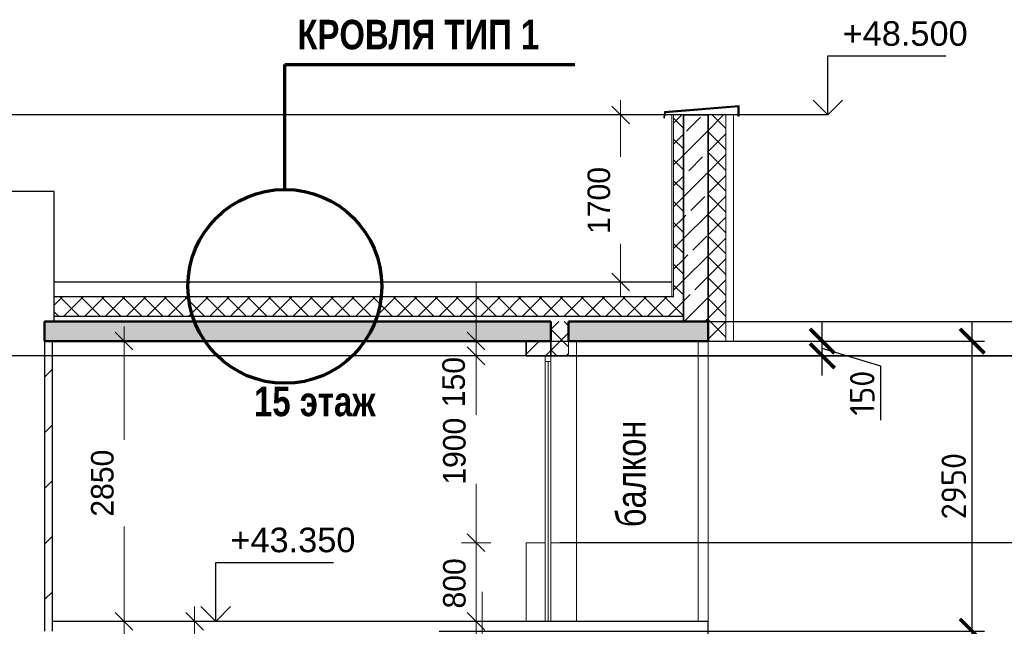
# Model space of a CAD drawing. Header units: millimetres. Extents: x 247266 to 730847, y -636031 to 10052.
# Tile 32 of 256: x 538659 to 548678, y -434391 to -428223. Entities that reach past the tile are written whole.
import ezdxf

# ---------------------------------------------------------------- set-up
doc = ezdxf.new("R2010")
doc.units = ezdxf.units.MM
for name, color, linetype, lineweight in [('A_012_ПРОЕМ', 7, 'Continuous', 25), ('Standard', 7, 'Continuous', 25), ('Навесной фасад', 7, 'Continuous', 25), ('Общий01', 7, 'Continuous', 13), ('Размерная линия_ общее', 7, 'Continuous', 25), ('Стена_ бетон не несущ.', 7, 'Continuous', 35), ('Стена_ кирп. кладка не несущ', 7, 'Continuous', 35), ('Текст_ общее', 7, 'Continuous', 25)]:
    doc.layers.add(name, color=color, linetype=linetype, lineweight=lineweight)
doc.layers.add('РАЗМЕРЫ', color=7, linetype='Continuous')
doc.styles.add('ARIAL', font='arial.ttf')
doc.styles.add('Century Gothic', font='GOTHIC.TTF')
doc.styles.add('GOST-2.304_Type-B', font='GOST_Common.ttf')
doc.dimstyles.new('DIMSTYLE_3', dxfattribs={"dimtxt": 229, "dimasz": 300, "dimexe": 0, "dimexo": 0, "dimgap": 114.5, "dimtad": 2, "dimdec": 0, "dimrnd": 1, "dimzin": 12, "dimdsep": 46, "dimtxsty": 'Century Gothic', "dimblk1": 'ALL_ML_STRICH', "dimblk2": 'ALL_ML_STRICH', "dimsah": 1, "dimcen": 0, "dimclrd": 256, "dimclre": 256, "dimclrt": 256, "dimadec": 0, "dimazin": 0, "dimtfac": 1, "dimtdec": 0, "dimtix": 1, "dimtmove": 2, "dimatfit": 3, "dimfxl": 0, "dimtvp": 1.2, "dimtzin": 0, "dimlwd": 0, "dimlwe": 13, "dimarcsym": 0})
doc.dimstyles.new('DIMSTYLE_8', dxfattribs={"dimtxt": 229, "dimasz": 300, "dimexe": 0, "dimexo": 0, "dimgap": 114.5, "dimtad": 2, "dimdec": 0, "dimrnd": 1, "dimzin": 12, "dimdsep": 46, "dimtxsty": 'Century Gothic', "dimblk1": 'ALL_ML_STRICH', "dimblk2": 'ALL_ML_STRICH', "dimsah": 1, "dimcen": 0, "dimclrd": 256, "dimclre": 256, "dimclrt": 256, "dimadec": 0, "dimazin": 0, "dimtfac": 1, "dimtdec": 0, "dimtix": 1, "dimtmove": 2, "dimatfit": 3, "dimfxl": 0, "dimtzin": 0, "dimlwd": 0, "dimlwe": 13, "dimarcsym": 0})
doc.dimstyles.new('СПДС', dxfattribs={"dimscale": 100, "dimtxt": 2.5, "dimasz": 2.5, "dimexe": 1.25, "dimexo": 0, "dimtad": 1, "dimdec": 0, "dimtxsty": 'GOST-2.304_Type-B', "dimblk": 'ARCHTICK', "dimcen": 2.5, "dimdle": 2, "dimadec": 0, "dimazin": 2, "dimtfac": 0.75, "dimtdec": 0, "dimtmove": 1, "dimatfit": 3, "dimfxl": 1, "dimtolj": 1, "dimarcsym": 1})
pattern_1 = [(45, (615978.7, -278424.58), (-106.06602, 106.06602), []), (135, (615978.7, -278424.58), (-106.06602, -106.06602), [])]
pattern_2 = [(45, (615978.7, -278424.58), (-212.13203, 212.13203), []), (45, (615872.64, -278318.5), (-212.13203, 212.13203), [200, -70])]

# ---------------------------------------------------------------- blocks, each defined once
blk = doc.blocks.new('ALL_ML_STRICH')
at = {"color": 0, "linetype": 'ByBlock', "lineweight": -2}
for p, q in [((0, -0.5), (0, 0.5)), ((-1, 0), (0.5, 0)), ((-0.3, -0.3), (0.3, 0.3))]:
    blk.add_line(p, q, dxfattribs=at)
blk = doc.blocks.new('*D784')
at = {"layer": 'DEFPOINTS', "color": 0, "ltscale": 100, "transparency": 33554687}
for p in [(544773, -429191), (544773, -429191), (544773, -430891)]:
    blk.add_point(p, dxfattribs=at)
at = {"layer": 'Размерная линия_ общее', "color": 218, "linetype": 'Continuous', "lineweight": 13, "transparency": 33554687}
for p, q in [((544773, -429191), (544773, -429191)), ((544773, -430891), (544773, -430891))]:
    blk.add_line(p, q, dxfattribs=at)
at = {"layer": 'Размерная линия_ общее', "color": 218, "linetype": 'Continuous', "lineweight": 0, "transparency": 33554687}
for p, q in [((544773, -429491), (544773, -429619)), ((544773, -430591), (544773, -430503))]:
    blk.add_line(p, q, dxfattribs=at)
at = {"layer": 'Размерная линия_ общее', "color": 218, "lineweight": 0, "ltscale": 100, "xscale": 300, "yscale": 300, "zscale": 300}
for p, rotation in [((544773, -429191), 90), ((544773, -430891), 270)]:
    blk.add_blockref('ALL_ML_STRICH', p, dxfattribs=dict(at, rotation=rotation))
at = {"layer": 'Размерная линия_ общее', "color": 218, "lineweight": 13, "ltscale": 100, "transparency": 33554687, "insert": (544553, -430061), "char_height": 229, "width": 654.29, "attachment_point": 5, "rotation": 90, "style": 'Century Gothic'}
blk.add_mtext('1700', dxfattribs=at)
blk = doc.blocks.new('СЛОЖНЫЙ_ОБЪЕКТ_9')
at = {"layer": 'Общий01', "color": 7, "linetype": 'Continuous', "lineweight": 25, "transparency": 33554687}
for p, q in [((-69999, -150673), (-70757, -150736)), ((-69999, -150779), (-69999, -150673)), ((-70757, -150736), (-70767, -150795)), ((-70757, -150796), (-70749, -150745)), ((-70009, -150684), (-70749, -150745)), ((-70009, -150779), (-70009, -150684)), ((-70767, -150795), (-70757, -150796)), ((-69999, -150779), (-70009, -150779))]:
    blk.add_line(p, q, dxfattribs=at)
blk = doc.blocks.new('COMPLEX_ELEVATIONDIM_0')
at = {"layer": 'Размерная линия_ общее', "color": 7, "linetype": 'Continuous', "lineweight": 25, "transparency": 33554687}
for p, q in [((-66335, -153217), (-71825, -153217)), ((-66335, -155117), (-71825, -155117))]:
    blk.add_line(p, q, dxfattribs=at)
blk = doc.blocks.new('*D759')
at = {"layer": 'DEFPOINTS', "color": 0, "ltscale": 100, "transparency": 33554687}
for p in [(543364, -434641), (543364, -434641), (543364, -434791)]:
    blk.add_point(p, dxfattribs=at)
at = {"layer": 'Размерная линия_ общее', "color": 218, "linetype": 'Continuous', "lineweight": 0, "transparency": 33554687}
for p, q in [((543364, -434341), (543364, -434041)), ((543364, -434791), (543364, -434641)), ((543364, -435091), (543364, -435391))]:
    blk.add_line(p, q, dxfattribs=at)
at = {"layer": 'Размерная линия_ общее', "color": 218, "linetype": 'Continuous', "lineweight": 13, "transparency": 33554687}
for p, q in [((543364, -434641), (543364, -434641)), ((543364, -434791), (543364, -434791))]:
    blk.add_line(p, q, dxfattribs=at)
at = {"layer": 'Размерная линия_ общее', "color": 218, "lineweight": 0, "ltscale": 100, "xscale": 300, "yscale": 300, "zscale": 300}
for p, rotation in [((543364, -434641), 270), ((543364, -434791), 90)]:
    blk.add_blockref('ALL_ML_STRICH', p, dxfattribs=dict(at, rotation=rotation))
at = {"layer": 'Размерная линия_ общее', "color": 218, "lineweight": 13, "ltscale": 100, "transparency": 33554687, "insert": (543161, -435032), "char_height": 229, "width": 490.71, "attachment_point": 5, "rotation": 90, "style": 'Century Gothic'}
blk.add_mtext('150', dxfattribs=at)
blk = doc.blocks.new('*D760')
at = {"layer": 'DEFPOINTS', "color": 0, "ltscale": 100, "transparency": 33554687}
for p in [(543303, -433541), (543303, -433541), (543303, -434341)]:
    blk.add_point(p, dxfattribs=at)
at = {"layer": 'Размерная линия_ общее', "color": 218, "linetype": 'Continuous', "lineweight": 0, "transparency": 33554687}
for p, q in [((543303, -433241), (543303, -432941)), ((543303, -434341), (543303, -433541)), ((543303, -434641), (543303, -434941))]:
    blk.add_line(p, q, dxfattribs=at)
at = {"layer": 'Размерная линия_ общее', "color": 218, "linetype": 'Continuous', "lineweight": 13, "transparency": 33554687}
for p, q in [((543303, -433541), (543303, -433541)), ((543303, -434341), (543303, -434341))]:
    blk.add_line(p, q, dxfattribs=at)
at = {"layer": 'Размерная линия_ общее', "color": 218, "lineweight": 0, "ltscale": 100, "xscale": 300, "yscale": 300, "zscale": 300}
for p, rotation in [((543303, -433541), 270), ((543303, -434341), 90)]:
    blk.add_blockref('ALL_ML_STRICH', p, dxfattribs=dict(at, rotation=rotation))
at = {"layer": 'Размерная линия_ общее', "color": 218, "lineweight": 13, "ltscale": 100, "transparency": 33554687, "insert": (543083, -433955), "char_height": 229, "width": 490.71, "attachment_point": 5, "rotation": 90, "style": 'Century Gothic'}
blk.add_mtext('800', dxfattribs=at)
blk = doc.blocks.new('*D761')
at = {"layer": 'DEFPOINTS', "color": 0, "ltscale": 100, "transparency": 33554687}
for p in [(543303, -431641), (543303, -431641), (543303, -433541)]:
    blk.add_point(p, dxfattribs=at)
at = {"layer": 'Размерная линия_ общее', "color": 218, "linetype": 'Continuous', "lineweight": 13, "transparency": 33554687}
for p, q in [((543303, -431641), (543303, -431641)), ((543303, -433541), (543303, -433541))]:
    blk.add_line(p, q, dxfattribs=at)
at = {"layer": 'Размерная линия_ общее', "color": 218, "linetype": 'Continuous', "lineweight": 0, "transparency": 33554687}
for p, q in [((543303, -431941), (543303, -432169)), ((543303, -433241), (543303, -433053))]:
    blk.add_line(p, q, dxfattribs=at)
at = {"layer": 'Размерная линия_ общее', "color": 218, "lineweight": 0, "ltscale": 100, "xscale": 300, "yscale": 300, "zscale": 300}
for p, rotation in [((543303, -431641), 90), ((543303, -433541), 270)]:
    blk.add_blockref('ALL_ML_STRICH', p, dxfattribs=dict(at, rotation=rotation))
at = {"layer": 'Размерная линия_ общее', "color": 218, "lineweight": 13, "ltscale": 100, "transparency": 33554687, "insert": (543083, -432611), "char_height": 229, "width": 654.29, "attachment_point": 5, "rotation": 90, "style": 'Century Gothic'}
blk.add_mtext('1900', dxfattribs=at)
blk = doc.blocks.new('*D762')
at = {"layer": 'DEFPOINTS', "color": 0, "ltscale": 100, "transparency": 33554687}
for p in [(543303, -431491), (543303, -431491), (543303, -431641)]:
    blk.add_point(p, dxfattribs=at)
at = {"layer": 'Размерная линия_ общее', "color": 218, "linetype": 'Continuous', "lineweight": 0, "transparency": 33554687}
for p, q in [((543303, -431191), (543303, -430891)), ((543303, -431641), (543303, -431491)), ((543303, -431941), (543303, -432241))]:
    blk.add_line(p, q, dxfattribs=at)
at = {"layer": 'Размерная линия_ общее', "color": 218, "linetype": 'Continuous', "lineweight": 13, "transparency": 33554687}
for p, q in [((543303, -431491), (543303, -431491)), ((543303, -431641), (543303, -431641))]:
    blk.add_line(p, q, dxfattribs=at)
at = {"layer": 'Размерная линия_ общее', "color": 218, "lineweight": 0, "ltscale": 100, "xscale": 300, "yscale": 300, "zscale": 300}
for p, rotation in [((543303, -431491), 270), ((543303, -431641), 90)]:
    blk.add_blockref('ALL_ML_STRICH', p, dxfattribs=dict(at, rotation=rotation))
at = {"layer": 'Размерная линия_ общее', "color": 218, "lineweight": 13, "ltscale": 100, "transparency": 33554687, "insert": (543076, -431908), "char_height": 229, "width": 490.71, "attachment_point": 5, "rotation": 90, "style": 'Century Gothic'}
blk.add_mtext('150', dxfattribs=at)
blk = doc.blocks.new('*D725')
at = {"layer": 'DEFPOINTS', "color": 0, "ltscale": 100, "transparency": 33554687}
for p in [(539721, -434341), (539721, -434341), (539721, -434641)]:
    blk.add_point(p, dxfattribs=at)
at = {"layer": 'Размерная линия_ общее', "color": 218, "linetype": 'Continuous', "lineweight": 0, "transparency": 33554687}
for p, q in [((539721, -434041), (539721, -433741)), ((539721, -434641), (539721, -434341)), ((539721, -434941), (539721, -435241))]:
    blk.add_line(p, q, dxfattribs=at)
at = {"layer": 'Размерная линия_ общее', "color": 218, "linetype": 'Continuous', "lineweight": 13, "transparency": 33554687}
for p, q in [((539721, -434341), (539721, -434341)), ((539721, -434641), (539721, -434641))]:
    blk.add_line(p, q, dxfattribs=at)
at = {"layer": 'Размерная линия_ общее', "color": 218, "lineweight": 0, "ltscale": 100, "xscale": 300, "yscale": 300, "zscale": 300}
for p, rotation in [((539721, -434341), 270), ((539721, -434641), 90)]:
    blk.add_blockref('ALL_ML_STRICH', p, dxfattribs=dict(at, rotation=rotation))
at = {"layer": 'Размерная линия_ общее', "color": 218, "lineweight": 13, "ltscale": 100, "transparency": 33554687, "insert": (539471, -434892), "char_height": 229, "width": 490.71, "attachment_point": 5, "rotation": 90, "style": 'Century Gothic'}
blk.add_mtext('300', dxfattribs=at)
blk = doc.blocks.new('*D726')
at = {"layer": 'DEFPOINTS', "color": 0, "ltscale": 100, "transparency": 33554687}
for p in [(538998, -431491), (539721, -431491), (539721, -434341)]:
    blk.add_point(p, dxfattribs=at)
at = {"layer": 'Размерная линия_ общее', "color": 218, "linetype": 'Continuous', "lineweight": 13, "transparency": 33554687}
for p, q in [((538998, -431491), (539721, -431491)), ((539721, -434341), (539721, -434341))]:
    blk.add_line(p, q, dxfattribs=at)
at = {"layer": 'Размерная линия_ общее', "color": 218, "linetype": 'Continuous', "lineweight": 0, "transparency": 33554687}
for p, q in [((539721, -431791), (539721, -432494)), ((539721, -434041), (539721, -433378))]:
    blk.add_line(p, q, dxfattribs=at)
at = {"layer": 'Размерная линия_ общее', "color": 218, "lineweight": 0, "ltscale": 100, "xscale": 300, "yscale": 300, "zscale": 300}
for p, rotation in [((539721, -431491), 90), ((539721, -434341), 270)]:
    blk.add_blockref('ALL_ML_STRICH', p, dxfattribs=dict(at, rotation=rotation))
at = {"layer": 'Размерная линия_ общее', "color": 218, "lineweight": 13, "ltscale": 100, "transparency": 33554687, "insert": (539501, -432936), "char_height": 229, "width": 654.29, "attachment_point": 5, "rotation": 90, "style": 'Century Gothic'}
blk.add_mtext('2850', dxfattribs=at)
blk = doc.blocks.new('COMPLEX_ELEVATIONDIM_5')
at = {"layer": 'Размерная линия_ общее', "color": 7, "linetype": 'Continuous', "lineweight": 25, "transparency": 33554687}
for p, q in [((-75325, -155917), (-75325, -155317)), ((-75325, -155317), (-74125, -155317)), ((-75325, -155917), (-75475, -155767)), ((-75325, -155917), (-75175, -155767)), ((-75325, -155917), (-76325, -155917)), ((-75325, -155917), (-75325, -155917)), ((-75325, -155917), (-75325, -155917)), ((-75325, -155917), (-75325, -155917)), ((-75325, -155917), (-75325, -155917))]:
    blk.add_line(p, q, dxfattribs=at)
at = {"layer": 'Размерная линия_ общее', "color": 7, "linetype": 'Continuous', "lineweight": 25, "transparency": 33554687, "insert": (-75175, -155217), "char_height": 250, "width": 1396.45, "attachment_point": 7, "style": 'ARIAL'}
blk.add_mtext('\\W1.00;+43.350', dxfattribs=at)
blk = doc.blocks.new('COMPLEX_ELEVATIONDIM_6')
at = {"layer": 'Размерная линия_ общее', "color": 7, "linetype": 'Continuous', "lineweight": 25, "transparency": 33554687}
for p, q in [((-69096, -150767), (-69096, -150167)), ((-69096, -150167), (-67896, -150167)), ((-69096, -150767), (-69246, -150617)), ((-69096, -150767), (-68946, -150617)), ((-69096, -150767), (-69096, -150767)), ((-69096, -150767), (-69096, -150767)), ((-69096, -150767), (-69096, -150767)), ((-69096, -150767), (-69096, -150767))]:
    blk.add_line(p, q, dxfattribs=at)
blk.add_lwpolyline([(-69096, -150767), (-69642, -150767), (-69642, -150767), (-72022, -150767)], dxfattribs=at)
at = {"layer": 'Размерная линия_ общее', "color": 7, "linetype": 'Continuous', "lineweight": 25, "transparency": 33554687, "insert": (-68946, -150067), "char_height": 250, "width": 1396.45, "attachment_point": 7, "style": 'ARIAL'}
blk.add_mtext('\\W1.00;+48.500', dxfattribs=at)
blk = doc.blocks.new('*D732')
at = {"layer": 'DEFPOINTS', "color": 0, "ltscale": 100, "transparency": 33554687}
for p in [(540439, -434341), (540439, -434341), (543813, -437491)]:
    blk.add_point(p, dxfattribs=at)
at = {"layer": 'Размерная линия_ общее', "color": 218, "linetype": 'Continuous', "lineweight": 13, "transparency": 33554687}
for p, q in [((540439, -434341), (540439, -434341)), ((543813, -437491), (540439, -437491))]:
    blk.add_line(p, q, dxfattribs=at)
at = {"layer": 'Размерная линия_ общее', "color": 218, "linetype": 'Continuous', "lineweight": 0, "transparency": 33554687}
for p, q in [((540439, -434641), (540439, -435494)), ((540439, -437191), (540439, -436378))]:
    blk.add_line(p, q, dxfattribs=at)
at = {"layer": 'Размерная линия_ общее', "color": 218, "lineweight": 0, "ltscale": 100, "xscale": 300, "yscale": 300, "zscale": 300}
for p, rotation in [((540439, -434341), 90), ((540439, -437491), 270)]:
    blk.add_blockref('ALL_ML_STRICH', p, dxfattribs=dict(at, rotation=rotation))
at = {"layer": 'Размерная линия_ общее', "color": 218, "lineweight": 13, "ltscale": 100, "transparency": 33554687, "insert": (540218, -435936), "char_height": 229, "width": 654.29, "attachment_point": 5, "rotation": 90, "style": 'Century Gothic'}
blk.add_mtext('3150', dxfattribs=at)
blk = doc.blocks.new('_ArchTick')
at = {"color": 0, "linetype": 'ByBlock', "const_width": 0.15}
blk.add_lwpolyline([(-0.5, -0.5), (0.5, 0.5)], dxfattribs=at)
blk = doc.blocks.new('*D1566')
at = {"layer": 'DEFPOINTS', "color": 0, "ltscale": 100}
for p in [(530549, -431291), (533386, -431291), (546062, -431641)]:
    blk.add_point(p, dxfattribs=at)
at = {"layer": 'РАЗМЕРЫ', "color": 0, "lineweight": -2}
for p, q in [((530549, -431841), (530549, -431091)), ((533386, -431291), (530424, -431291)), ((529955, -431645), (530549, -431466)), ((529955, -432245), (529955, -431645)), ((546062, -431641), (530424, -431641))]:
    blk.add_line(p, q, dxfattribs=at)
at = {"layer": 'РАЗМЕРЫ', "color": 0, "lineweight": -2, "ltscale": 100, "xscale": 250, "yscale": 250, "zscale": 250}
for p, rotation in [((530549, -431291), 90), ((530549, -431641), 270)]:
    blk.add_blockref('_ArchTick', p, dxfattribs=dict(at, rotation=rotation))
at = {"layer": 'РАЗМЕРЫ', "color": 0, "lineweight": 0, "ltscale": 100, "insert": (529767, -431945), "char_height": 250, "attachment_point": 5, "rotation": 90, "style": 'GOST-2.304_Type-B'}
blk.add_mtext('\\A1;350', dxfattribs=at)
blk = doc.blocks.new('*D1614')
at = {"layer": 'DEFPOINTS', "color": 0, "ltscale": 100}
for p in [(543808, -431491), (546826, -431491), (543813, -431641)]:
    blk.add_point(p, dxfattribs=at)
at = {"layer": 'РАЗМЕРЫ', "color": 0, "lineweight": -2}
for p, q in [((546826, -431841), (546826, -431291)), ((543808, -431491), (546951, -431491)), ((547420, -431745), (546826, -431566)), ((543813, -431641), (546951, -431641)), ((547420, -432295), (547420, -431745))]:
    blk.add_line(p, q, dxfattribs=at)
at = {"layer": 'РАЗМЕРЫ', "color": 0, "lineweight": -2, "ltscale": 100, "xscale": 250, "yscale": 250, "zscale": 250}
for p, rotation in [((546826, -431491), 90), ((546826, -431641), 270)]:
    blk.add_blockref('_ArchTick', p, dxfattribs=dict(at, rotation=rotation))
at = {"layer": 'РАЗМЕРЫ', "color": 0, "lineweight": 0, "ltscale": 100, "insert": (547232, -432020), "char_height": 250, "attachment_point": 5, "rotation": 90, "style": 'GOST-2.304_Type-B'}
blk.add_mtext('\\A1;150', dxfattribs=at)
blk = doc.blocks.new('*D1615')
at = {"layer": 'DEFPOINTS', "color": 0, "ltscale": 100}
for p in [(542800, -431491), (548351, -431491), (542928, -434441)]:
    blk.add_point(p, dxfattribs=at)
at = {"layer": 'РАЗМЕРЫ', "color": 0, "lineweight": -2}
for p, q in [((548351, -434641), (548351, -431291)), ((542800, -431491), (548476, -431491)), ((542928, -434441), (548476, -434441))]:
    blk.add_line(p, q, dxfattribs=at)
at = {"layer": 'РАЗМЕРЫ', "color": 0, "lineweight": -2, "ltscale": 100, "xscale": 250, "yscale": 250, "zscale": 250}
for p, rotation in [((548351, -431491), 90), ((548351, -434441), 270)]:
    blk.add_blockref('_ArchTick', p, dxfattribs=dict(at, rotation=rotation))
at = {"layer": 'РАЗМЕРЫ', "color": 0, "lineweight": 0, "ltscale": 100, "insert": (548163, -432966), "char_height": 250, "attachment_point": 5, "rotation": 90, "style": 'GOST-2.304_Type-B'}
blk.add_mtext('\\A1;2950', dxfattribs=at)
blk = doc.blocks.new('*D1805')
at = {"layer": 'DEFPOINTS', "color": 0, "ltscale": 100}
for p in [(545337, -431291), (551816, -431291), (545793, -431641)]:
    blk.add_point(p, dxfattribs=at)
at = {"layer": 'РАЗМЕРЫ', "color": 0, "lineweight": -2}
for p, q in [((551816, -431841), (551816, -431091)), ((545337, -431291), (551941, -431291)), ((552410, -431645), (551816, -431466)), ((545793, -431641), (551941, -431641)), ((552410, -432245), (552410, -431645))]:
    blk.add_line(p, q, dxfattribs=at)
at = {"layer": 'РАЗМЕРЫ', "color": 0, "lineweight": -2, "ltscale": 100, "xscale": 250, "yscale": 250, "zscale": 250}
for p, rotation in [((551816, -431291), 90), ((551816, -431641), 270)]:
    blk.add_blockref('_ArchTick', p, dxfattribs=dict(at, rotation=rotation))
at = {"layer": 'РАЗМЕРЫ', "color": 0, "lineweight": 0, "ltscale": 100, "insert": (552223, -431945), "char_height": 250, "attachment_point": 5, "rotation": 90, "style": 'GOST-2.304_Type-B'}
blk.add_mtext('\\A1;350', dxfattribs=at)

msp = doc.modelspace()

# ---------------------------------------------------------------- hatches: boundary and pattern name
at = {"layer": 'Навесной фасад', "linetype": 'Continuous', "lineweight": 18, "transparency": 33554687}
h = msp.add_hatch(dxfattribs=at)
h.set_pattern_fill('__________6', color=256, scale=100, style=0, pattern_type=2)
h.set_pattern_definition(pattern_1)
h.paths.add_polyline_path([(545313.16, -431291.38), (545413.16, -431291.38), (545413.16, -429191.38), (545313.16, -429191.38)], flags=0)
h = msp.add_hatch(dxfattribs=at)
h.set_pattern_fill('__________6', color=256, scale=100, style=0, pattern_type=2)
h.set_pattern_definition(pattern_1)
h.paths.add_polyline_path([(545663.16, -431491.38), (545843.16, -431491.38), (545843.16, -429191.38), (545663.16, -429191.38)], flags=0)
h = msp.add_hatch(dxfattribs=at)
h.set_pattern_fill('__________6', color=256, scale=100, style=0, pattern_type=2)
h.set_pattern_definition(pattern_1)
h.paths.add_polyline_path([(539009.51, -431241.38), (545413.16, -431241.38), (545413.16, -431041.38), (539009.51, -431041.38)], flags=0)
h = msp.add_hatch(dxfattribs=at)
h.set_pattern_fill('__________6', color=256, scale=100, style=0, pattern_type=2)
h.set_pattern_definition(pattern_1)
h.paths.add_polyline_path([(544243.16, -431641.38), (544243.16, -431291.38), (544063.16, -431291.38), (544063.16, -431641.38)], flags=0)
at = {"layer": 'Общий01', "linetype": 'Continuous', "lineweight": 50, "transparency": 33554687}
for points in [[(538913.16, -431491.38), (544063.16, -431491.38), (544063.16, -431291.38), (538913.16, -431291.38)], [(544243.16, -431491.38), (545663.16, -431491.38), (545663.16, -431291.38), (544243.16, -431291.38)]]:
    msp.add_hatch(color=256, dxfattribs=at).paths.add_polyline_path(points)
at = {"layer": 'Стена_ бетон не несущ.', "linetype": 'Continuous', "lineweight": 18, "transparency": 33554687}
h = msp.add_hatch(dxfattribs=at)
h.set_pattern_fill('__________7', color=256, scale=100, style=0, pattern_type=2)
h.set_pattern_definition(pattern_2)
h.paths.add_polyline_path([(545663.16, -429191.38), (545413.16, -429191.38), (545413.16, -431291.38), (545663.16, -431291.38)], flags=0)
h = msp.add_hatch(dxfattribs=at)
h.set_pattern_fill('__________7', color=256, scale=100, style=0, pattern_type=2)
h.set_pattern_definition(pattern_2)
h.paths.add_polyline_path([(544063.16, -431491.38), (543813.16, -431491.38), (543813.16, -431641.38), (544063.16, -431641.38)], flags=0)
at = {"layer": 'Стена_ кирп. кладка не несущ', "linetype": 'Continuous', "lineweight": 18, "transparency": 33554687}
h = msp.add_hatch(dxfattribs=at)
h.set_pattern_fill('__________22', color=256, scale=100, style=0, pattern_type=2)
h.set_pattern_definition([(45, (615978.7, -278424.6), (-565.6854, 565.6854), []), (45, (615695.86, -278141.7), (-565.6854, 565.6854), [])])
h.paths.add_polyline_path([(538993.16, -431491.38), (538913.16, -431491.38), (538913.16, -434441.38), (538993.16, -434441.38)], flags=0)

# ---------------------------------------------------------------- linework, layer by layer
at = {"layer": 'A_012_ПРОЕМ', "linetype": 'Continuous', "lineweight": 25, "transparency": 33554687}
for p, q in [((539009.51, -429971.38), (538316.82, -429971.38)), ((539009.51, -431291.38), (539009.51, -429971.38)), ((545313.16, -431041.38), (539009.51, -431041.38)), ((545413.16, -431241.38), (539009.51, -431241.38))]:
    msp.add_line(p, q, dxfattribs=at)
at = {"layer": 'Standard', "linetype": 'Continuous', "lineweight": 13, "transparency": 33554687}
for p, q in [((544007.16, -431641.38), (544007.16, -431697.38)), ((544063.16, -431697.38), (544063.16, -431641.38)), ((544323.16, -431641.38), (544323.16, -433541.38)), ((544007.16, -431697.38), (544063.16, -431697.38)), ((544007.16, -431697.38), (544007.16, -434341.38)), ((544035.16, -434340.38), (544035.16, -431697.38)), ((544063.16, -434341.38), (544063.16, -431697.38)), ((544007.16, -433541.38), (543813.16, -433541.38)), ((543813.16, -433541.38), (543813.16, -434341.38)), ((544243.16, -433541.38), (544063.16, -433541.38)), ((544303.16, -433541.38), (544243.16, -433541.38)), ((544303.16, -433541.38), (544323.16, -433541.38)), ((544323.16, -433541.38), (544323.16, -434341.38))]:
    msp.add_line(p, q, dxfattribs=at)
at = {"layer": 'Standard', "linetype": 'Continuous', "lineweight": 25, "transparency": 33554687}
msp.add_line((545663.16, -434341.38), (538993.16, -434341.38), dxfattribs=at)
at = {"layer": 'Навесной фасад', "linetype": 'Continuous', "lineweight": 25, "transparency": 33554687}
for p, q in [((545413.16, -429191.38), (533213.16, -429191.38)), ((545293.16, -430891.38), (539009.51, -430891.38))]:
    msp.add_line(p, q, dxfattribs=at)
at = {"layer": 'Навесной фасад', "linetype": 'Continuous', "lineweight": 13, "transparency": 33554687}
for p, q in [((545293.16, -429191.38), (545293.16, -431041.38)), ((545313.16, -429191.38), (545313.16, -431041.38)), ((545663.16, -429191.38), (545663.16, -431291.38)), ((545663.16, -429191.38), (545923.16, -429191.38)), ((545843.16, -429191.38), (545843.16, -431491.38)), ((545923.16, -429191.38), (545923.16, -431491.38)), ((544063.16, -431491.38), (544063.16, -431641.38)), ((544243.16, -431641.38), (544243.16, -431491.38)), ((544323.16, -431641.38), (544323.16, -431491.38)), ((545663.16, -431491.38), (545923.16, -431491.38)), ((544063.16, -431641.38), (544243.16, -431641.38)), ((544243.16, -431641.38), (544303.16, -431641.38)), ((544303.16, -431641.38), (544323.16, -431641.38))]:
    msp.add_line(p, q, dxfattribs=at)
at = {"layer": 'Общий01', "linetype": 'Continuous', "lineweight": 70, "transparency": 33554687}
for p, q in [((541357.09, -429948.9), (541357.09, -428678.9)), ((541357.09, -428678.9), (544307.09, -428678.9))]:
    msp.add_line(p, q, dxfattribs=at)
at = {"layer": 'Общий01', "linetype": 'Continuous', "lineweight": 25, "transparency": 33554687}
for p, q in [((545663.16, -431491.38), (545663.16, -431191.38)), ((545663.16, -434641.38), (545663.16, -434341.38))]:
    msp.add_line(p, q, dxfattribs=at)
at = {"layer": 'Общий01', "linetype": 'Continuous', "lineweight": 50, "transparency": 33554687}
for p, q in [((544063.16, -431291.38), (538913.16, -431291.38)), ((538913.16, -431291.38), (539009.51, -431291.38)), ((544063.16, -431291.38), (538913.16, -431291.38)), ((538913.16, -431491.38), (538913.16, -431291.38)), ((538913.16, -431491.38), (538913.16, -431291.38)), ((544063.16, -431491.38), (544063.16, -431291.38)), ((545663.16, -431291.38), (544243.16, -431291.38)), ((545663.16, -431291.38), (544243.16, -431291.38)), ((544243.16, -431491.38), (544243.16, -431291.38)), ((545413.16, -431291.38), (545607.16, -431291.38)), ((545607.16, -431291.38), (545663.16, -431291.38)), ((545663.16, -431491.38), (545663.16, -431291.38)), ((545663.16, -431491.38), (545663.16, -431291.38)), ((545663.16, -431491.38), (545663.16, -431291.38)), ((538993.16, -431491.38), (538913.16, -431491.38)), ((538993.16, -431491.38), (538913.16, -431491.38)), ((538998.16, -431491.38), (538993.16, -431491.38)), ((538998.16, -431491.38), (538993.16, -431491.38)), ((544063.16, -431491.38), (538998.16, -431491.38)), ((543813.16, -431491.38), (543808.16, -431491.38)), ((543813.16, -431491.38), (543808.16, -431491.38)), ((544063.16, -431491.38), (543813.16, -431491.38)), ((544063.16, -431491.38), (543813.16, -431491.38)), ((545663.16, -431491.38), (544243.16, -431491.38)), ((545663.16, -431491.38), (544323.16, -431491.38))]:
    msp.add_line(p, q, dxfattribs=at)
at = {"layer": 'Общий01', "linetype": 'Continuous', "lineweight": 70, "transparency": 33554687}
msp.add_circle((541357.09, -430934.65), 985.75, dxfattribs=at)
at = {"layer": 'Стена_ бетон не несущ.', "linetype": 'Continuous', "lineweight": 35, "transparency": 33554687}
for p, q in [((545663.16, -429191.38), (545413.16, -429191.38)), ((545413.16, -429191.38), (545413.16, -431291.38)), ((545663.16, -431291.38), (545663.16, -429191.38)), ((543813.16, -431491.38), (543813.16, -431641.38)), ((544063.16, -431641.38), (544063.16, -431491.38)), ((543813.16, -431641.38), (544007.16, -431641.38)), ((544007.16, -431641.38), (544063.16, -431641.38))]:
    msp.add_line(p, q, dxfattribs=at)
at = {"layer": 'Стена_ бетон не несущ.', "linetype": 'Continuous', "lineweight": 13, "transparency": 33554687}
for p, q in [((545563.16, -434341.38), (545563.16, -431491.38)), ((545663.16, -434341.38), (545663.16, -431491.38))]:
    msp.add_line(p, q, dxfattribs=at)
at = {"layer": 'Стена_ кирп. кладка не несущ', "linetype": 'Continuous', "lineweight": 25, "transparency": 33554687}
for p, q in [((538913.16, -431491.38), (538913.16, -434441.38)), ((538993.16, -434441.38), (538993.16, -431491.38))]:
    msp.add_line(p, q, dxfattribs=at)

# ---------------------------------------------------------------- block references
at = {"layer": 'Общий01', "linetype": 'Continuous', "lineweight": 25, "transparency": 33554687}
msp.add_blockref('СЛОЖНЫЙ_ОБЪЕКТ_9', (615978.7, -278424.58), dxfattribs=at)
at = {"layer": 'Размерная линия_ общее', "linetype": 'Continuous', "lineweight": 25, "transparency": 33554687}
for name in ['COMPLEX_ELEVATIONDIM_6', 'COMPLEX_ELEVATIONDIM_0', 'COMPLEX_ELEVATIONDIM_5']:
    msp.add_blockref(name, (615978.7, -278424.58), dxfattribs=at)

# ---------------------------------------------------------------- texts
at = {"layer": 'Текст_ общее', "linetype": 'Continuous', "lineweight": 70, "transparency": 33554687, "insert": (541484.92, -428528.13), "char_height": 300, "width": 2483.3333, "attachment_point": 7, "style": 'Century Gothic'}
msp.add_mtext('\\A1;{\\fCentury Gothic|i0|b1;\\H300.000000;\\W0.833333;\\C136;КРОВЛЯ ТИП 1}\\P', dxfattribs=at)
at = {"layer": 'Текст_ общее', "linetype": 'Continuous', "lineweight": 13, "transparency": 33554687, "insert": (541043.88, -432259.23), "char_height": 300, "width": 1525, "attachment_point": 7, "style": 'Century Gothic'}
msp.add_mtext('\\A1;{\\fCentury Gothic|i0|b1;\\H300.000000;\\W0.833333;\\C7;15 этаж}\\P', dxfattribs=at)
at = {"layer": 'Текст_ общее', "linetype": 'Continuous', "lineweight": 25, "transparency": 33554687, "insert": (545033.78, -433384.54), "char_height": 300, "width": 1400, "attachment_point": 7, "rotation": 90, "style": 'Century Gothic'}
msp.add_mtext('\\W0.83;балкон', dxfattribs=at)

# ---------------------------------------------------------------- dimensions: what is measured, and where the dimension line sits
at = {"layer": 'Размерная линия_ общее', "linetype": 'Continuous', "lineweight": 13, "transparency": 33554687}
for base, p1, p2, dimstyle, picture, middle in [((544772.89, -429191.38), (544772.89, -430891.38), (544772.89, -429191.38), 'DIMSTYLE_8', '*D784', (544552.63, -430061.13)), ((543302.77, -431491.38), (543302.77, -431641.38), (543302.77, -431491.38), 'DIMSTYLE_3', '*D762', (543075.82, -431907.84)), ((539721.01, -431491.38), (539721.01, -434341.38), (538998.16, -431491.38), 'DIMSTYLE_8', '*D726', (539500.75, -432936.13)), ((543302.77, -431641.38), (543302.77, -433541.38), (543302.77, -431641.38), 'DIMSTYLE_8', '*D761', (543082.51, -432611.13)), ((543302.77, -433541.38), (543302.77, -434341.38), (543302.77, -433541.38), 'DIMSTYLE_8', '*D760', (543082.51, -433955.27)), ((539721.01, -434341.38), (539721.01, -434641.38), (539721.01, -434341.38), 'DIMSTYLE_3', '*D725', (539471.16, -434891.83)), ((543363.74, -434641.38), (543363.74, -434791.38), (543363.74, -434641.38), 'DIMSTYLE_3', '*D759', (543161.36, -435032.41)), ((540438.6, -434341.38), (543813.16, -437491.38), (540438.6, -434341.38), 'DIMSTYLE_8', '*D732', (540218.34, -435936.13))]:
    dim = msp.add_linear_dim(base=base, p1=p1, p2=p2, angle=90, dimstyle=dimstyle, override={"dimpost": '<>', "dimclrd": 218, "dimclre": 218, "dimclrt": 218, "dimlwd": 0, "dimlwe": 13}, dxfattribs=at)
    dim.commit()
    dim.dimension.update_dxf_attribs({"geometry": picture, "text_midpoint": middle, "dimtype": 160})
at = {"layer": 'РАЗМЕРЫ', "lineweight": 0}
for base, p1, p2, picture, middle in [((530548.81, -431291.38), (546062.12, -431641.38), (533386.22, -431291.38), '*D1566', (529767.06, -431707.12)), ((551816.17, -431291.38), (545792.93, -431641.38), (545336.58, -431291.38), '*D1805', (552222.67, -431707.12)), ((548350.88, -431491.38), (542928, -434441.38), (542799.55, -431491.38), '*D1615', (548163.26, -432966.38)), ((546825.73, -431491.38), (543813.16, -431641.38), (543808.16, -431491.38), '*D1614', (547232.23, -431807.12))]:
    dim = msp.add_linear_dim(base=base, p1=p1, p2=p2, angle=90, dimstyle='СПДС', dxfattribs=at)
    dim.commit()
    dim.dimension.update_dxf_attribs({"geometry": picture, "text_midpoint": middle})

doc.saveas('drawing.dxf')
